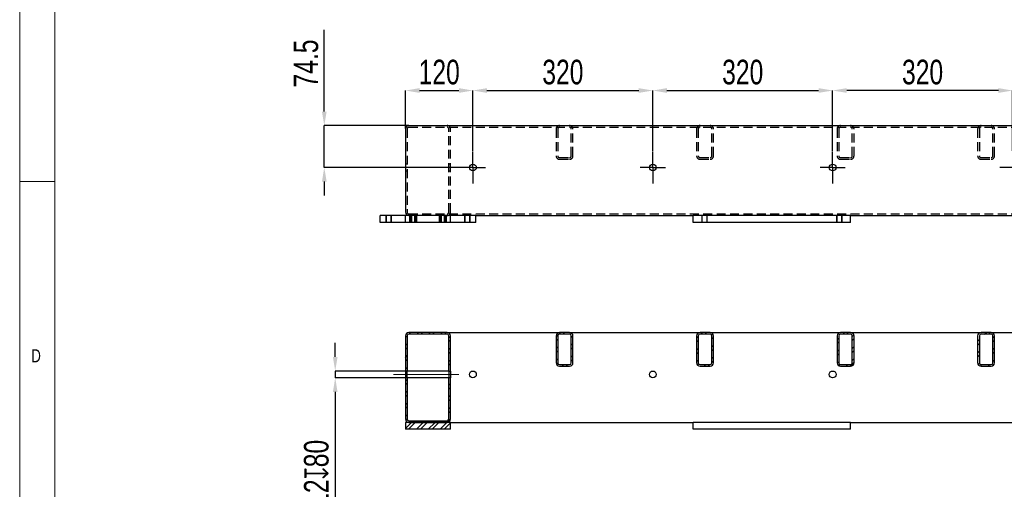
# Model space of a CAD drawing. Header units: millimetres. Extents: x 5 to 589, y 5 to 415.
# Tile 5 of 18: x 5 to 145, y 216 to 283. Entities that reach past the tile are written whole.
import ezdxf

# ---------------------------------------------------------------- set-up
doc = ezdxf.new("R2010")
doc.units = ezdxf.units.MM
doc.header["$PDSIZE"] = -1
doc.linetypes.add('CENTERX2', pattern=[20.32, 12.7, -2.54, 2.54, -2.54])
doc.linetypes.add('HIDDEN', pattern=[1.905, 1.27, -0.635])
for name, color, linetype in [('COTES', 1, 'Continuous'), ('NOTES', 6, 'Continuous'), ('TRAIT-FINS', 9, 'Continuous'), ('TRAIT-MIXTES', 3, 'CENTERX2'), ('TRAIT-TIRET', 2, 'HIDDEN')]:
    doc.layers.add(name, color=color, linetype=linetype)
doc.layers.add('TRAIT-FORT', color=4, linetype='Continuous', lineweight=25)
doc.styles.add('SLDTEXTSTYLE0', font='TXT', dxfattribs={"width": 0.75})
doc.dimstyles.new('SLDDIMSTYLE0', dxfattribs={"dimtxt": 3.5, "dimasz": 2, "dimexe": 0, "dimexo": 0.0625, "dimgap": 0.875, "dimtad": 1, "dimlfac": 12.5, "dimrnd": 1e-09, "dimzin": 12, "dimdsep": 46, "dimtxsty": 'SLDTEXTSTYLE0', "dimsah": 1, "dimcen": 0.09, "dimadec": 0, "dimazin": 3, "dimtfac": 1, "dimtofl": 0, "dimtmove": 0, "dimatfit": 3, "dimfxl": 1, "dimfrac": 2, "dimtolj": 1, "dimtzin": 12, "dimarcsym": 0})
doc.dimstyles.new('SLDDIMSTYLE1', dxfattribs={"dimtxt": 3.5, "dimasz": 2, "dimexe": 0, "dimexo": 0.0625, "dimgap": 0.875, "dimtad": 1, "dimlfac": 12.5, "dimrnd": 1e-09, "dimzin": 12, "dimdsep": 46, "dimtxsty": 'SLDTEXTSTYLE0', "dimsah": 1, "dimcen": 0.09, "dimadec": 0, "dimazin": 3, "dimtfac": 1, "dimtmove": 0, "dimatfit": 0, "dimfxl": 1, "dimfrac": 2, "dimtolj": 1, "dimtzin": 12, "dimarcsym": 0})
doc.dimstyles.new('SLDDIMSTYLE8', dxfattribs={"dimtxt": 3.5, "dimasz": 2, "dimexe": 0, "dimexo": 0.0625, "dimgap": 0.875, "dimtad": 1, "dimdec": 1, "dimlfac": 12.5, "dimrnd": 1e-09, "dimzin": 12, "dimdsep": 46, "dimtxsty": 'SLDTEXTSTYLE0', "dimsah": 1, "dimcen": 0.09, "dimadec": 0, "dimazin": 3, "dimtfac": 1, "dimtmove": 0, "dimatfit": 0, "dimfxl": 1, "dimfrac": 2, "dimtolj": 1, "dimtzin": 12, "dimarcsym": 0})

# ---------------------------------------------------------------- blocks, each defined once
blk = doc.blocks.new('_D_94')
at = {"layer": 'COTES', "color": 0, "lineweight": -2, "transparency": 16777216}
for p, q in [((69.51, 264.36), (69.51, 272.95)), ((71.51, 272.95), (93.11, 272.95)), ((95.11, 264.36), (95.11, 272.95))]:
    blk.add_line(p, q, dxfattribs=at)
at = {"layer": 'COTES', "color": 0, "transparency": 16777216}
for points in [[(71.51, 273.29), (71.51, 272.62), (69.51, 272.95)], [(93.11, 273.29), (93.11, 272.62), (95.11, 272.95)]]:
    blk.add_solid(points, dxfattribs=at)
at = {"layer": 'Defpoints', "color": 0, "transparency": 16777216}
for p in [(95.11, 272.95), (69.51, 264.29), (95.11, 264.29)]:
    blk.add_point(p, dxfattribs=at)
at = {"layer": 'COTES', "color": 0, "transparency": 16777216, "insert": (82.31, 277.33), "char_height": 3.5, "attachment_point": 2, "style": 'SLDTEXTSTYLE0'}
blk.add_mtext('\\A1;320', dxfattribs=at)
blk = doc.blocks.new('_D_95')
at = {"layer": 'COTES', "color": 0, "lineweight": -2, "transparency": 16777216}
for p, q in [((95.11, 264.36), (95.11, 272.95)), ((97.11, 272.95), (118.71, 272.95)), ((120.71, 264.36), (120.71, 272.95))]:
    blk.add_line(p, q, dxfattribs=at)
at = {"layer": 'COTES', "color": 0, "transparency": 16777216}
for points in [[(97.11, 273.29), (97.11, 272.62), (95.11, 272.95)], [(118.71, 273.29), (118.71, 272.62), (120.71, 272.95)]]:
    blk.add_solid(points, dxfattribs=at)
at = {"layer": 'Defpoints', "color": 0, "transparency": 16777216}
for p in [(120.71, 272.95), (95.11, 264.29), (120.71, 264.29)]:
    blk.add_point(p, dxfattribs=at)
at = {"layer": 'COTES', "color": 0, "transparency": 16777216, "insert": (107.91, 277.33), "char_height": 3.5, "attachment_point": 2, "style": 'SLDTEXTSTYLE0'}
blk.add_mtext('\\A1;320', dxfattribs=at)
blk = doc.blocks.new('_D_96')
at = {"layer": 'COTES', "color": 0, "lineweight": -2, "transparency": 16777216}
for p, q in [((120.71, 264.36), (120.71, 272.95)), ((144.31, 272.95), (122.71, 272.95)), ((146.31, 264.36), (146.31, 272.95))]:
    blk.add_line(p, q, dxfattribs=at)
at = {"layer": 'COTES', "color": 0, "transparency": 16777216}
for points in [[(122.71, 273.29), (122.71, 272.62), (120.71, 272.95)], [(144.31, 273.29), (144.31, 272.62), (146.31, 272.95)]]:
    blk.add_solid(points, dxfattribs=at)
at = {"layer": 'Defpoints', "color": 0, "transparency": 16777216}
for p in [(120.71, 272.95), (120.71, 264.29), (146.31, 264.29)]:
    blk.add_point(p, dxfattribs=at)
at = {"layer": 'COTES', "color": 0, "transparency": 16777216, "insert": (133.51, 277.33), "char_height": 3.5, "attachment_point": 2, "style": 'SLDTEXTSTYLE0'}
blk.add_mtext('\\A1;320', dxfattribs=at)
blk = doc.blocks.new('_D_101')
at = {"layer": 'COTES', "color": 0, "lineweight": -2, "transparency": 16777216}
for p, q in [((59.91, 267.56), (59.91, 272.95)), ((61.91, 272.95), (67.51, 272.95)), ((69.51, 264.36), (69.51, 272.95))]:
    blk.add_line(p, q, dxfattribs=at)
at = {"layer": 'COTES', "color": 0, "transparency": 16777216}
for points in [[(61.91, 273.29), (61.91, 272.62), (59.91, 272.95)], [(67.51, 273.29), (67.51, 272.62), (69.51, 272.95)]]:
    blk.add_solid(points, dxfattribs=at)
at = {"layer": 'Defpoints', "color": 0, "transparency": 16777216}
for p in [(69.51, 272.95), (59.91, 267.49), (69.51, 264.29)]:
    blk.add_point(p, dxfattribs=at)
at = {"layer": 'COTES', "color": 0, "transparency": 16777216, "insert": (64.71, 277.33), "char_height": 3.5, "attachment_point": 2, "style": 'SLDTEXTSTYLE0'}
blk.add_mtext('\\A1;120', dxfattribs=at)
blk = doc.blocks.new('_D_102')
at = {"layer": 'COTES', "color": 0, "lineweight": -2, "transparency": 16777216}
for p, q in [((48.35, 269.97), (48.35, 281.6)), ((60.33, 267.97), (48.35, 267.97)), ((48.35, 262.01), (48.35, 267.97)), ((67.17, 262.01), (48.35, 262.01)), ((48.35, 260.01), (48.35, 258.01))]:
    blk.add_line(p, q, dxfattribs=at)
at = {"layer": 'COTES', "color": 0, "transparency": 16777216}
for points in [[(48.02, 269.97), (48.69, 269.97), (48.35, 267.97)], [(48.02, 260.01), (48.69, 260.01), (48.35, 262.01)]]:
    blk.add_solid(points, dxfattribs=at)
at = {"layer": 'Defpoints', "color": 0, "transparency": 16777216}
for p in [(60.39, 267.97), (48.35, 262.01), (67.23, 262.01)]:
    blk.add_point(p, dxfattribs=at)
at = {"layer": 'COTES', "color": 0, "transparency": 16777216, "insert": (43.98, 276.79), "char_height": 3.5, "attachment_point": 2, "rotation": 90, "style": 'SLDTEXTSTYLE0'}
blk.add_mtext('\\A1;74.5', dxfattribs=at)
blk = doc.blocks.new('SW_CENTERMARKSYMBOL_27')
at = {"layer": 'TRAIT-MIXTES', "color": 0}
for p, q in [((-25.6, 1.8), (-25.6, 2.28)), ((-25.6, 0), (-25.6, 1.8)), ((0, 1.8), (0, 2.28)), ((0, 0), (0, 1.8)), ((25.6, 1.8), (25.6, 2.28)), ((25.6, 0), (25.6, 1.8)), ((-27.4, 0), (-27.88, 0)), ((-25.6, 0), (-27.4, 0)), ((-25.6, 0), (-25.6, -1.8)), ((-25.6, 0), (-23.8, 0)), ((0, 0), (-1.8, 0)), ((0, 0), (0, -1.8)), ((0, 0), (1.8, 0)), ((25.6, 0), (23.8, 0)), ((25.6, 0), (25.6, -1.8)), ((25.6, 0), (27.4, 0)), ((51.2, 0), (49.4, 0)), ((-25.6, -1.8), (-25.6, -2.28)), ((0, -1.8), (0, -2.28)), ((25.6, -1.8), (25.6, -2.28))]:
    blk.add_line(p, q, dxfattribs=at)
blk = doc.blocks.new('_D_106')
at = {"layer": 'COTES', "color": 0, "lineweight": -2, "transparency": 16777216}
for p, q in [((49.91, 235.08), (49.91, 237.08)), ((66.01, 233.08), (49.91, 233.08)), ((49.91, 233.08), (49.91, 232.12)), ((66.01, 232.12), (49.91, 232.12)), ((49.91, 230.12), (49.91, 202.97))]:
    blk.add_line(p, q, dxfattribs=at)
at = {"layer": 'COTES', "color": 0, "transparency": 16777216}
for points in [[(49.58, 235.08), (50.24, 235.08), (49.91, 233.08)], [(49.58, 230.12), (50.24, 230.12), (49.91, 232.12)]]:
    blk.add_solid(points, dxfattribs=at)
at = {"layer": 'Defpoints', "color": 0, "transparency": 16777216}
for p in [(66.07, 233.08), (49.91, 232.12), (66.07, 232.12)]:
    blk.add_point(p, dxfattribs=at)
at = {"layer": 'COTES', "color": 0, "transparency": 16777216, "insert": (45.46, 214.83), "char_height": 3.5, "attachment_point": 2, "rotation": 90, "style": 'SLDTEXTSTYLE0'}
blk.add_mtext('\\A1;4x %%c12{\\fGDT;x}80', dxfattribs=at)

msp = doc.modelspace()

# ---------------------------------------------------------------- hatches: boundary and pattern name
at = {"layer": 'TRAIT-FINS'}
h = msp.add_hatch(dxfattribs=at)
h.set_pattern_fill('ANSI32', color=256, scale=0.125, angle=2.8e-322, style=0)
edge = h.paths.add_edge_path(flags=0)
edge.add_arc((60.38942, 238.08134), 0.24, 90, 180, ccw=False)
edge.add_line((60.38942, 238.32134), (65.82942, 238.32134))
edge.add_arc((65.82942, 238.08134), 0.24, 0, 90, ccw=False)
edge.add_line((66.06942, 238.08134), (66.06942, 233.08134))
edge.add_line((66.06942, 233.08134), (66.30942, 233.08134))
edge.add_line((66.30942, 233.08134), (66.30942, 238.08134))
edge.add_arc((65.82942, 238.08134), 0.48, 0, 90)
edge.add_line((65.82942, 238.56134), (60.38942, 238.56134))
edge.add_arc((60.38942, 238.08134), 0.48, 90, 180)
edge.add_line((59.90942, 238.08134), (59.90942, 233.08134))
edge.add_line((59.90942, 233.08134), (60.14942, 233.08134))
edge.add_line((60.14942, 233.08134), (60.14942, 238.08134))
h = msp.add_hatch(dxfattribs=at)
h.set_pattern_fill('ANSI32', color=256, scale=0.125, angle=2.8e-322, style=0)
edge = h.paths.add_edge_path(flags=0)
edge.add_line((83.74942, 234.24134), (83.74942, 238.08134))
edge.add_arc((83.26942, 238.08134), 0.48, 0, 90)
edge.add_line((83.26942, 238.56134), (81.82942, 238.56134))
edge.add_arc((81.82942, 238.08134), 0.48, 90, 180)
edge.add_line((81.34942, 238.08134), (81.34942, 234.24134))
edge.add_arc((81.82942, 234.24134), 0.48, 180, 270)
edge.add_line((81.82942, 233.76134), (83.26942, 233.76134))
edge.add_arc((83.26942, 234.24134), 0.48, 270, 360)
edge = h.paths.add_edge_path(flags=0)
edge.add_arc((83.26942, 238.08134), 0.24, 0, 90, ccw=False)
edge.add_line((83.50942, 238.08134), (83.50942, 234.24134))
edge.add_arc((83.26942, 234.24134), 0.24, 270, 360, ccw=False)
edge.add_line((83.26942, 234.00134), (81.82942, 234.00134))
edge.add_arc((81.82942, 234.24134), 0.24, 180, 270, ccw=False)
edge.add_line((81.58942, 234.24134), (81.58942, 238.08134))
edge.add_arc((81.82942, 238.08134), 0.24, 90, 180, ccw=False)
edge.add_line((81.82942, 238.32134), (83.26942, 238.32134))
h = msp.add_hatch(dxfattribs=at)
h.set_pattern_fill('ANSI32', color=256, scale=0.125, angle=2.8e-322, style=0)
edge = h.paths.add_edge_path(flags=0)
edge.add_line((103.74942, 234.24134), (103.74942, 238.08134))
edge.add_arc((103.26942, 238.08134), 0.48, 0, 90)
edge.add_line((103.26942, 238.56134), (101.82942, 238.56134))
edge.add_arc((101.82942, 238.08134), 0.48, 90, 180)
edge.add_line((101.34942, 238.08134), (101.34942, 234.24134))
edge.add_arc((101.82942, 234.24134), 0.48, 180, 270)
edge.add_line((101.82942, 233.76134), (103.26942, 233.76134))
edge.add_arc((103.26942, 234.24134), 0.48, 270, 360)
edge = h.paths.add_edge_path(flags=0)
edge.add_arc((103.26942, 238.08134), 0.24, 0, 90, ccw=False)
edge.add_line((103.50942, 238.08134), (103.50942, 234.24134))
edge.add_arc((103.26942, 234.24134), 0.24, 270, 360, ccw=False)
edge.add_line((103.26942, 234.00134), (101.82942, 234.00134))
edge.add_arc((101.82942, 234.24134), 0.24, 180, 270, ccw=False)
edge.add_line((101.58942, 234.24134), (101.58942, 238.08134))
edge.add_arc((101.82942, 238.08134), 0.24, 90, 180, ccw=False)
edge.add_line((101.82942, 238.32134), (103.26942, 238.32134))
h = msp.add_hatch(dxfattribs=at)
h.set_pattern_fill('ANSI32', color=256, scale=0.125, angle=2.8e-322, style=0)
edge = h.paths.add_edge_path(flags=0)
edge.add_line((123.74942, 234.24134), (123.74942, 238.08134))
edge.add_arc((123.26942, 238.08134), 0.48, 0, 90)
edge.add_line((123.26942, 238.56134), (121.82942, 238.56134))
edge.add_arc((121.82942, 238.08134), 0.48, 90, 180)
edge.add_line((121.34942, 238.08134), (121.34942, 234.24134))
edge.add_arc((121.82942, 234.24134), 0.48, 180, 270)
edge.add_line((121.82942, 233.76134), (123.26942, 233.76134))
edge.add_arc((123.26942, 234.24134), 0.48, 270, 360)
edge = h.paths.add_edge_path(flags=0)
edge.add_arc((123.26942, 238.08134), 0.24, 0, 90, ccw=False)
edge.add_line((123.50942, 238.08134), (123.50942, 234.24134))
edge.add_arc((123.26942, 234.24134), 0.24, 270, 360, ccw=False)
edge.add_line((123.26942, 234.00134), (121.82942, 234.00134))
edge.add_arc((121.82942, 234.24134), 0.24, 180, 270, ccw=False)
edge.add_line((121.58942, 234.24134), (121.58942, 238.08134))
edge.add_arc((121.82942, 238.08134), 0.24, 90, 180, ccw=False)
edge.add_line((121.82942, 238.32134), (123.26942, 238.32134))
h = msp.add_hatch(dxfattribs=at)
h.set_pattern_fill('ANSI32', color=256, scale=0.125, angle=2.8e-322, style=0)
edge = h.paths.add_edge_path(flags=0)
edge.add_line((143.74942, 234.24134), (143.74942, 238.08134))
edge.add_arc((143.26942, 238.08134), 0.48, 0, 90)
edge.add_line((143.26942, 238.56134), (141.82942, 238.56134))
edge.add_arc((141.82942, 238.08134), 0.48, 90, 180)
edge.add_line((141.34942, 238.08134), (141.34942, 234.24134))
edge.add_arc((141.82942, 234.24134), 0.48, 180, 270)
edge.add_line((141.82942, 233.76134), (143.26942, 233.76134))
edge.add_arc((143.26942, 234.24134), 0.48, 270, 360)
edge = h.paths.add_edge_path(flags=0)
edge.add_arc((143.26942, 238.08134), 0.24, 0, 90, ccw=False)
edge.add_line((143.50942, 238.08134), (143.50942, 234.24134))
edge.add_arc((143.26942, 234.24134), 0.24, 270, 360, ccw=False)
edge.add_line((143.26942, 234.00134), (141.82942, 234.00134))
edge.add_arc((141.82942, 234.24134), 0.24, 180, 270, ccw=False)
edge.add_line((141.58942, 234.24134), (141.58942, 238.08134))
edge.add_arc((141.82942, 238.08134), 0.24, 90, 180, ccw=False)
edge.add_line((141.82942, 238.32134), (143.26942, 238.32134))
h = msp.add_hatch(dxfattribs=at)
h.set_pattern_fill('ANSI32', color=256, scale=0.125, angle=2.8e-322, style=0)
edge = h.paths.add_edge_path(flags=0)
edge.add_line((60.38942, 225.76134), (65.82942, 225.76134))
edge.add_arc((65.82942, 226.24134), 0.48, 270, 360)
edge.add_line((66.30942, 226.24134), (66.30942, 232.12134))
edge.add_line((66.30942, 232.12134), (66.06942, 232.12134))
edge.add_line((66.06942, 232.12134), (66.06942, 226.24134))
edge.add_arc((65.82942, 226.24134), 0.24, 270, 360, ccw=False)
edge.add_line((65.82942, 226.00134), (60.38942, 226.00134))
edge.add_arc((60.38942, 226.24134), 0.24, 180, 270, ccw=False)
edge.add_line((60.14942, 226.24134), (60.14942, 232.12134))
edge.add_line((60.14942, 232.12134), (59.90942, 232.12134))
edge.add_line((59.90942, 232.12134), (59.90942, 226.24134))
edge.add_arc((60.38942, 226.24134), 0.48, 180, 270)
h = msp.add_hatch(dxfattribs=at)
h.set_pattern_fill('ANSI32', color=256, scale=0.125, angle=2.8e-322, style=0)
h.paths.add_polyline_path([(59.90942, 224.80134), (66.30942, 224.80134), (66.30942, 225.76134), (59.90942, 225.76134)], flags=0)

# ---------------------------------------------------------------- linework, layer by layer
at = {"lineweight": 18}
for p, q in [((5, 415), (5, 5)), ((10, 410), (10, 10)), ((10, 260), (5, 260))]:
    msp.add_line(p, q, dxfattribs=at)
at = {"layer": 'TRAIT-FINS', "lineweight": 18}
for p, q in [((57.10942, 254.21402), (57.10942, 255.17402)), ((57.90942, 255.17402), (57.10942, 255.17402)), ((57.10942, 254.21402), (57.10942, 255.17402)), ((57.90942, 255.17402), (57.10942, 255.17402)), ((57.90942, 254.21402), (57.90942, 255.17402)), ((57.90942, 254.21402), (57.90942, 255.17402)), ((60.46942, 254.21402), (60.46942, 255.17402)), ((61.26942, 255.17402), (60.46942, 255.17402)), ((60.46942, 254.21402), (60.46942, 255.17402)), ((61.26942, 255.17402), (60.46942, 255.17402)), ((60.46942, 254.21402), (60.46942, 255.17402)), ((61.26942, 255.17402), (60.46942, 255.17402)), ((60.46942, 254.21402), (60.46942, 255.17402)), ((61.26942, 255.17402), (60.46942, 255.17402)), ((60.70942, 254.21402), (60.70942, 255.17402)), ((61.50942, 255.17402), (60.70942, 255.17402)), ((60.70942, 254.21402), (60.70942, 255.17402)), ((61.50942, 255.17402), (60.70942, 255.17402)), ((61.26942, 254.21402), (61.26942, 255.17402)), ((61.26942, 254.21402), (61.26942, 255.17402)), ((61.26942, 254.21402), (61.26942, 255.17402)), ((61.26942, 254.21402), (61.26942, 255.17402)), ((61.50942, 254.21402), (61.50942, 255.17402)), ((61.50942, 254.21402), (61.50942, 255.17402)), ((64.70942, 254.21402), (64.70942, 255.17402)), ((65.50942, 255.17402), (64.70942, 255.17402)), ((64.70942, 254.21402), (64.70942, 255.17402)), ((65.50942, 255.17402), (64.70942, 255.17402)), ((64.94942, 254.21402), (64.94942, 255.17402)), ((65.74942, 255.17402), (64.94942, 255.17402)), ((64.94942, 254.21402), (64.94942, 255.17402)), ((65.74942, 255.17402), (64.94942, 255.17402)), ((64.94942, 254.21402), (64.94942, 255.17402)), ((65.74942, 255.17402), (64.94942, 255.17402)), ((64.94942, 254.21402), (64.94942, 255.17402)), ((65.74942, 255.17402), (64.94942, 255.17402)), ((65.50942, 254.21402), (65.50942, 255.17402)), ((65.50942, 254.21402), (65.50942, 255.17402)), ((65.74942, 254.21402), (65.74942, 255.17402)), ((65.74942, 254.21402), (65.74942, 255.17402)), ((65.74942, 254.21402), (65.74942, 255.17402)), ((65.74942, 254.21402), (65.74942, 255.17402)), ((68.30942, 254.21402), (68.30942, 255.17402)), ((69.10942, 255.17402), (68.30942, 255.17402)), ((68.30942, 254.21402), (68.30942, 255.17402)), ((69.10942, 255.17402), (68.30942, 255.17402)), ((69.10942, 254.21402), (69.10942, 255.17402)), ((69.10942, 254.21402), (69.10942, 255.17402)), ((102.06942, 254.21402), (102.06942, 255.17402)), ((102.86942, 255.17402), (102.06942, 255.17402)), ((102.06942, 254.21402), (102.06942, 255.17402)), ((102.86942, 255.17402), (102.06942, 255.17402)), ((102.06942, 254.21402), (102.06942, 255.17402)), ((102.86942, 255.17402), (102.06942, 255.17402)), ((102.86942, 254.21402), (102.86942, 255.17402)), ((102.86942, 254.21402), (102.86942, 255.17402)), ((102.86942, 254.21402), (102.86942, 255.17402)), ((121.26942, 254.21402), (121.26942, 255.17402)), ((122.06942, 255.17402), (121.26942, 255.17402)), ((121.26942, 254.21402), (121.26942, 255.17402)), ((122.06942, 255.17402), (121.26942, 255.17402)), ((121.26942, 254.21402), (121.26942, 255.17402)), ((122.06942, 255.17402), (121.26942, 255.17402)), ((121.26942, 254.21402), (121.26942, 255.17402)), ((122.06942, 255.17402), (121.26942, 255.17402)), ((122.06942, 254.21402), (122.06942, 255.17402)), ((122.06942, 254.21402), (122.06942, 255.17402)), ((122.06942, 254.21402), (122.06942, 255.17402)), ((122.06942, 254.21402), (122.06942, 255.17402))]:
    msp.add_line(p, q, dxfattribs=at)
at = {"layer": 'TRAIT-FORT', "lineweight": 25}
for p, q in [((60.38942, 267.97402), (258.30942, 267.97402)), ((59.90942, 267.49402), (59.90942, 255.65402)), ((56.30942, 254.21402), (56.30942, 255.17402)), ((69.90942, 255.17402), (56.30942, 255.17402)), ((69.90942, 255.17402), (100.86942, 255.17402)), ((69.90942, 254.21402), (69.90942, 255.17402)), ((100.86942, 254.21402), (100.86942, 255.17402)), ((123.26942, 255.17402), (100.86942, 255.17402)), ((123.26942, 255.17402), (162.30942, 255.17402)), ((123.26942, 254.21402), (123.26942, 255.17402)), ((69.90942, 254.21402), (56.30942, 254.21402)), ((123.26942, 254.21402), (100.86942, 254.21402)), ((65.82942, 238.56134), (60.38942, 238.56134)), ((65.82942, 238.32134), (60.38942, 238.32134)), ((65.82942, 238.56134), (81.82942, 238.56134)), ((83.26942, 238.56134), (81.82942, 238.56134)), ((83.26942, 238.32134), (81.82942, 238.32134)), ((83.26942, 238.56134), (101.82942, 238.56134)), ((103.26942, 238.56134), (101.82942, 238.56134)), ((103.26942, 238.32134), (101.82942, 238.32134)), ((103.26942, 238.56134), (121.82942, 238.56134)), ((123.26942, 238.56134), (121.82942, 238.56134)), ((123.26942, 238.32134), (121.82942, 238.32134)), ((123.26942, 238.56134), (141.82942, 238.56134)), ((143.26942, 238.56134), (141.82942, 238.56134)), ((143.26942, 238.32134), (141.82942, 238.32134)), ((143.26942, 238.56134), (162.78942, 238.56134)), ((59.90942, 238.08134), (59.90942, 233.08134)), ((60.14942, 238.08134), (60.14942, 233.08134)), ((66.06942, 233.08134), (66.06942, 238.08134)), ((66.30942, 233.08134), (66.30942, 238.08134)), ((81.34942, 238.08134), (81.34942, 234.24134)), ((81.58942, 238.08134), (81.58942, 234.24134)), ((83.50942, 234.24134), (83.50942, 238.08134)), ((83.74942, 234.24134), (83.74942, 238.08134)), ((101.34942, 238.08134), (101.34942, 234.24134)), ((101.58942, 238.08134), (101.58942, 234.24134)), ((103.50942, 234.24134), (103.50942, 238.08134)), ((103.74942, 234.24134), (103.74942, 238.08134)), ((121.34942, 238.08134), (121.34942, 234.24134)), ((121.58942, 238.08134), (121.58942, 234.24134)), ((123.50942, 234.24134), (123.50942, 238.08134)), ((123.74942, 234.24134), (123.74942, 238.08134)), ((141.34942, 238.08134), (141.34942, 234.24134)), ((141.58942, 238.08134), (141.58942, 234.24134)), ((143.50942, 234.24134), (143.50942, 238.08134)), ((143.74942, 234.24134), (143.74942, 238.08134)), ((59.90942, 233.08134), (60.14942, 233.08134)), ((59.90942, 233.08134), (59.90942, 232.12134)), ((60.14942, 232.12134), (60.14942, 233.08134)), ((66.06942, 233.08134), (66.30942, 233.08134)), ((66.06942, 233.08134), (66.06942, 232.12134)), ((66.30942, 233.08134), (66.30942, 232.12134)), ((81.82942, 234.00134), (83.26942, 234.00134)), ((81.82942, 233.76134), (83.26942, 233.76134)), ((101.82942, 234.00134), (103.26942, 234.00134)), ((101.82942, 233.76134), (103.26942, 233.76134)), ((121.82942, 234.00134), (123.26942, 234.00134)), ((121.82942, 233.76134), (123.26942, 233.76134)), ((141.82942, 234.00134), (143.26942, 234.00134)), ((141.82942, 233.76134), (143.26942, 233.76134)), ((60.14942, 232.12134), (59.90942, 232.12134)), ((59.90942, 232.12134), (59.90942, 226.24134)), ((60.14942, 232.12134), (60.14942, 226.24134)), ((66.30942, 232.12134), (66.06942, 232.12134)), ((66.06942, 226.24134), (66.06942, 232.12134)), ((66.30942, 226.24134), (66.30942, 232.12134)), ((59.90942, 225.76134), (59.90942, 224.80134)), ((66.30942, 225.76134), (59.90942, 225.76134)), ((60.38942, 226.00134), (65.82942, 226.00134)), ((60.38942, 225.76134), (65.82942, 225.76134)), ((66.30942, 225.76134), (100.86942, 225.76134)), ((66.30942, 224.80134), (66.30942, 225.76134)), ((100.86942, 224.80134), (100.86942, 225.76134)), ((123.26942, 225.76134), (100.86942, 225.76134)), ((123.26942, 225.76134), (162.30942, 225.76134)), ((123.26942, 224.80134), (123.26942, 225.76134)), ((66.30942, 224.80134), (59.90942, 224.80134)), ((123.26942, 224.80134), (100.86942, 224.80134))]:
    msp.add_line(p, q, dxfattribs=at)
for centre in [(69.50942, 262.01402), (95.10942, 262.01402), (120.70942, 262.01402), (69.50942, 232.60134), (95.10942, 232.60134), (120.70942, 232.60134)]:
    msp.add_circle(centre, 0.48, dxfattribs=at)
for centre, radius, start, end in [((60.38942, 267.49402), 0.48, 90, 180), ((60.38942, 255.65402), 0.48, 180, 270), ((60.38942, 238.08134), 0.48, 90, 180), ((60.38942, 238.08134), 0.24, 90, 180), ((65.82942, 238.08134), 0.48, 0, 90), ((65.82942, 238.08134), 0.24, 0, 90), ((81.82942, 238.08134), 0.48, 90, 180), ((81.82942, 238.08134), 0.24, 90, 180), ((83.26942, 238.08134), 0.48, 0, 90), ((83.26942, 238.08134), 0.24, 0, 90), ((101.82942, 238.08134), 0.48, 90, 180), ((101.82942, 238.08134), 0.24, 90, 180), ((103.26942, 238.08134), 0.48, 0, 90), ((103.26942, 238.08134), 0.24, 0, 90), ((121.82942, 238.08134), 0.48, 90, 180), ((121.82942, 238.08134), 0.24, 90, 180), ((123.26942, 238.08134), 0.48, 0, 90), ((123.26942, 238.08134), 0.24, 0, 90), ((141.82942, 238.08134), 0.48, 90, 180), ((141.82942, 238.08134), 0.24, 90, 180), ((143.26942, 238.08134), 0.48, 0, 90), ((143.26942, 238.08134), 0.24, 0, 90), ((81.82942, 234.24134), 0.48, 180, 270), ((81.82942, 234.24134), 0.24, 180, 270), ((83.26942, 234.24134), 0.24, 270, 0), ((83.26942, 234.24134), 0.48, 270, 0), ((101.82942, 234.24134), 0.48, 180, 270), ((101.82942, 234.24134), 0.24, 180, 270), ((103.26942, 234.24134), 0.24, 270, 0), ((103.26942, 234.24134), 0.48, 270, 0), ((121.82942, 234.24134), 0.48, 180, 270), ((121.82942, 234.24134), 0.24, 180, 270), ((123.26942, 234.24134), 0.48, 270, 0), ((123.26942, 234.24134), 0.24, 270, 0), ((141.82942, 234.24134), 0.48, 180, 270), ((141.82942, 234.24134), 0.24, 180, 270), ((143.26942, 234.24134), 0.48, 270, 0), ((143.26942, 234.24134), 0.24, 270, 0), ((60.38942, 226.24134), 0.48, 180, 270), ((60.38942, 226.24134), 0.24, 180, 270), ((65.82942, 226.24134), 0.24, 270, 0), ((65.82942, 226.24134), 0.48, 270, 0)]:
    msp.add_arc(centre, radius, start, end, dxfattribs=at)
at = {"layer": 'TRAIT-MIXTES', "lineweight": 18}
msp.add_line((67.52058, 232.60134), (58.18631, 232.60134), dxfattribs=at)
at = {"layer": 'TRAIT-TIRET'}
for p, q in [((60.38942, 267.73402), (258.30942, 267.73402)), ((60.14942, 267.49402), (60.14942, 255.65402)), ((66.06942, 255.65402), (66.06942, 267.49402)), ((66.30942, 255.65402), (66.30942, 267.49402)), ((81.34942, 267.49402), (81.34942, 263.65402)), ((81.58942, 267.49402), (81.58942, 263.65402)), ((83.50942, 263.65402), (83.50942, 267.49402)), ((83.74942, 263.65402), (83.74942, 267.49402)), ((101.34942, 267.49402), (101.34942, 263.65402)), ((101.58942, 267.49402), (101.58942, 263.65402)), ((103.50942, 263.65402), (103.50942, 267.49402)), ((103.74942, 263.65402), (103.74942, 267.49402)), ((121.34942, 267.49402), (121.34942, 263.65402)), ((121.58942, 267.49402), (121.58942, 263.65402)), ((123.50942, 263.65402), (123.50942, 267.49402)), ((123.74942, 263.65402), (123.74942, 267.49402)), ((141.34942, 267.49402), (141.34942, 263.65402)), ((141.58942, 267.49402), (141.58942, 263.65402)), ((143.50942, 263.65402), (143.50942, 267.49402)), ((143.74942, 263.65402), (143.74942, 267.49402)), ((60.14942, 262.49402), (59.90942, 262.49402)), ((66.30942, 262.49402), (66.06942, 262.49402)), ((81.82942, 263.41402), (83.26942, 263.41402)), ((81.82942, 263.17402), (83.26942, 263.17402)), ((101.82942, 263.41402), (103.26942, 263.41402)), ((101.82942, 263.17402), (103.26942, 263.17402)), ((121.82942, 263.41402), (123.26942, 263.41402)), ((121.82942, 263.17402), (123.26942, 263.17402)), ((141.82942, 263.41402), (143.26942, 263.41402)), ((141.82942, 263.17402), (143.26942, 263.17402)), ((59.90942, 261.53402), (60.14942, 261.53402)), ((66.06942, 261.53402), (66.30942, 261.53402)), ((57.14942, 255.17402), (57.14942, 254.21402)), ((57.86942, 254.21402), (57.86942, 255.17402)), ((59.90942, 254.21402), (59.90942, 255.17402)), ((60.38942, 255.41402), (258.30942, 255.41402)), ((60.50942, 255.17402), (60.50942, 254.21402)), ((60.74942, 255.17402), (60.74942, 254.21402)), ((61.22942, 254.21402), (61.22942, 255.17402)), ((61.46942, 254.21402), (61.46942, 255.17402)), ((64.74942, 255.17402), (64.74942, 254.21402)), ((64.98942, 255.17402), (64.98942, 254.21402)), ((65.46942, 254.21402), (65.46942, 255.17402)), ((65.70942, 254.21402), (65.70942, 255.17402)), ((66.30942, 254.21402), (66.30942, 255.17402)), ((68.34942, 255.17402), (68.34942, 254.21402)), ((69.06942, 254.21402), (69.06942, 255.17402)), ((102.10942, 255.17402), (102.10942, 254.21402)), ((102.82942, 254.21402), (102.82942, 255.17402)), ((121.30942, 255.17402), (121.30942, 254.21402)), ((122.02942, 254.21402), (122.02942, 255.17402))]:
    msp.add_line(p, q, dxfattribs=at)
for centre, radius, start, end in [((60.38942, 267.49402), 0.24, 90, 180), ((65.82942, 267.49402), 0.48, 0, 90), ((65.82942, 267.49402), 0.24, 0, 90), ((81.82942, 267.49402), 0.48, 90, 180), ((81.82942, 267.49402), 0.24, 90, 180), ((83.26942, 267.49402), 0.48, 0, 90), ((83.26942, 267.49402), 0.24, 0, 90), ((101.82942, 267.49402), 0.48, 90, 180), ((101.82942, 267.49402), 0.24, 90, 180), ((103.26942, 267.49402), 0.48, 0, 90), ((103.26942, 267.49402), 0.24, 0, 90), ((121.82942, 267.49402), 0.48, 90, 180), ((121.82942, 267.49402), 0.24, 90, 180), ((123.26942, 267.49402), 0.48, 0, 90), ((123.26942, 267.49402), 0.24, 0, 90), ((141.82942, 267.49402), 0.48, 90, 180), ((141.82942, 267.49402), 0.24, 90, 180), ((143.26942, 267.49402), 0.48, 0, 90), ((143.26942, 267.49402), 0.24, 0, 90), ((81.82942, 263.65402), 0.48, 180, 270), ((81.82942, 263.65402), 0.24, 180, 270), ((83.26942, 263.65402), 0.24, 270, 0), ((83.26942, 263.65402), 0.48, 270, 0), ((101.82942, 263.65402), 0.48, 180, 270), ((101.82942, 263.65402), 0.24, 180, 270), ((103.26942, 263.65402), 0.24, 270, 0), ((103.26942, 263.65402), 0.48, 270, 0), ((121.82942, 263.65402), 0.48, 180, 270), ((121.82942, 263.65402), 0.24, 180, 270), ((123.26942, 263.65402), 0.24, 270, 0), ((123.26942, 263.65402), 0.48, 270, 0), ((141.82942, 263.65402), 0.48, 180, 270), ((141.82942, 263.65402), 0.24, 180, 270), ((143.26942, 263.65402), 0.48, 270, 0), ((143.26942, 263.65402), 0.24, 270, 0), ((60.38942, 255.65402), 0.24, 180, 270), ((65.82942, 255.65402), 0.24, 270, 0), ((65.82942, 255.65402), 0.48, 270, 0)]:
    msp.add_arc(centre, radius, start, end, dxfattribs=at)

# ---------------------------------------------------------------- block references
at = {"layer": 'TRAIT-MIXTES'}
msp.add_blockref('SW_CENTERMARKSYMBOL_27', (95.10942, 262.01402), dxfattribs=at)

# ---------------------------------------------------------------- texts
at = {"layer": 'NOTES', "insert": (6.66667, 236.16802), "char_height": 1.85208, "attachment_point": 1, "style": 'SLDTEXTSTYLE0'}
msp.add_mtext('D', dxfattribs=at)

# ---------------------------------------------------------------- dimensions: what is measured, and where the dimension line sits
at = {"layer": 'COTES'}
dim = msp.add_linear_dim(base=(48.35255, 262.01402), p1=(60.38942, 267.97402), p2=(67.22942, 262.01402), angle=90, dimstyle='SLDDIMSTYLE8', dxfattribs=at)
dim.commit()
dim.dimension.update_dxf_attribs({"geometry": '_D_102', "text_midpoint": (48.35255, 276.78652), "dimtype": 160})
for base, p1, p2, dimstyle, picture, middle in [((69.50942, 272.95259), (59.90942, 267.49402), (69.50942, 264.29402), 'SLDDIMSTYLE1', '_D_101', (64.70942, 272.95259)), ((95.10942, 272.95259), (69.50942, 264.29402), (95.10942, 264.29402), 'SLDDIMSTYLE0', '_D_94', (82.30942, 272.95259)), ((120.70942, 272.95259), (95.10942, 264.29402), (120.70942, 264.29402), 'SLDDIMSTYLE0', '_D_95', (107.90942, 272.95259)), ((120.70942, 272.95259), (146.30942, 264.29402), (120.70942, 264.29402), 'SLDDIMSTYLE0', '_D_96', (133.50942, 272.95259))]:
    dim = msp.add_linear_dim(base=base, p1=p1, p2=p2, dimstyle=dimstyle, dxfattribs=at)
    dim.commit()
    dim.dimension.update_dxf_attribs({"geometry": picture, "text_midpoint": middle, "dimtype": 160})
dim = msp.add_linear_dim(base=(49.90942, 232.12134), p1=(66.06942, 233.08134), p2=(66.06942, 232.12134), angle=90, text='4x %%c<>{\\fGDT;x}80', dimstyle='SLDDIMSTYLE1', dxfattribs=at)
dim.commit()
dim.dimension.update_dxf_attribs({"geometry": '_D_106', "text_midpoint": (49.90942, 214.82903), "dimtype": 160})

doc.saveas('drawing.dxf')
